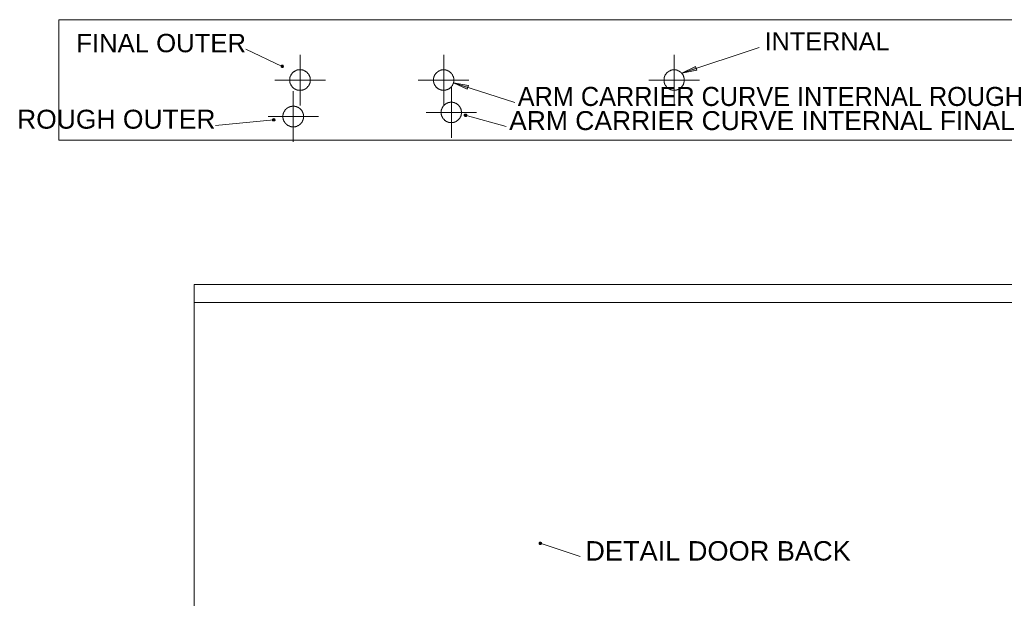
# Model space of a CAD drawing. Header units: millimetres. Extents: x 43 to 573, y 6 to 798.
# Tile 2 of 10: x 43 to 206, y 196 to 292. Entities that reach past the tile are written whole.
import ezdxf

# ---------------------------------------------------------------- set-up
doc = ezdxf.new("R2010")
doc.units = ezdxf.units.MM
doc.header["$MEASUREMENT"] = 0
doc.layers.get('0').update_dxf_attribs({"linetype": 'CONTINUOUS'})
doc.styles.add('Arial0', font='arial.ttf', dxfattribs={"height": 3.96})

msp = doc.modelspace()

# ---------------------------------------------------------------- hatches: boundary and pattern name
at = {"true_color": 0x000007}
for points in [[(86.4, 283.89), (86.44, 283.99), (86.4, 284.06), (86.37, 284.12), (86.31, 284.16), (86.24, 284.19), (86.14, 284.19), (86.11, 284.16), (86.04, 284.09), (86.04, 283.92), (86.07, 283.86), (86.14, 283.79), (86.21, 283.79), (86.31, 283.79), (86.37, 283.82), (86.4, 283.89), (86.21, 283.99)], [(152.53, 282.87), (154.81, 283.96), (155.01, 283.36)], [(114.65, 281.28), (117.14, 280.81), (116.94, 280.22)], [(85.02, 275.12), (84.98, 275.22), (84.95, 275.26), (84.85, 275.32), (84.82, 275.32), (84.72, 275.29), (84.65, 275.22), (84.62, 275.16), (84.62, 275.09), (84.62, 275.03), (84.68, 274.96), (84.75, 274.93), (84.82, 274.93), (84.92, 274.93), (84.98, 274.99), (85.02, 275.03), (85.02, 275.12), (84.82, 275.09)], [(116.44, 275.95), (116.44, 275.85), (116.44, 275.79), (116.51, 275.72), (116.57, 275.69), (116.64, 275.69), (116.74, 275.69), (116.8, 275.75), (116.84, 275.82), (116.84, 275.92), (116.8, 275.98), (116.74, 276.05), (116.67, 276.08), (116.61, 276.08), (116.51, 276.05), (116.47, 276.02), (116.44, 275.95), (116.61, 275.89)]]:
    msp.add_hatch(color=0, dxfattribs=at).paths.add_polyline_path(points)
h = msp.add_hatch(color=0, dxfattribs=at)
edge = h.paths.add_edge_path()
edge.add_spline(control_points=[(128.85, 204.93), (128.81, 204.66), (129.11, 204.57), (129.28, 204.8), (129.28, 204.8), (129.31, 205.09), (128.98, 205.16), (128.85, 204.93)], knot_values=[0, 0, 0, 0, 0.125, 0.125, 0.125, 0.125, 1, 1, 1, 1], degree=3, periodic=0)
edge.add_line((128.85, 204.93), (129.04, 204.86))
edge.add_line((129.04, 204.86), (128.85, 204.93))

# ---------------------------------------------------------------- linework, layer by layer
at = {"color": 0, "linetype": 'Continuous', "lineweight": 9, "true_color": 0x000007}
for p, q in [((329.77, 291.73), (49.16, 291.73)), ((49.16, 291.73), (49.16, 271.72)), ((90.87, 281.71), (90.9, 281.71)), ((114.69, 281.71), (114.72, 281.71)), ((89.75, 275.65), (89.78, 275.65)), ((49.16, 271.72), (329.77, 271.72)), ((252, 247.8), (71.58, 247.8)), ((71.58, 247.8), (71.58, 244.79)), ((252, 244.79), (71.58, 244.79)), ((71.58, 244.79), (71.58, 162.12)), ((128.85, 204.93), (129.04, 204.86)), ((128.85, 204.93), (129.04, 204.86))]:
    msp.add_line(p, q, dxfattribs=at)
for points in [[(80.19, 286.83), (86.21, 283.99), (86.21, 283.99)], [(165.37, 287.1), (152.53, 282.87), (152.53, 282.87)], [(89.18, 284.22), (89.18, 285.91)], [(113.03, 284.22), (113.03, 285.91)], [(151.27, 284.22), (151.27, 285.91)], [(89.05, 283.43), (88.92, 283.43), (88.92, 283.39), (88.79, 283.39), (88.79, 283.39), (88.72, 283.39), (88.69, 283.36), (88.65, 283.36), (88.62, 283.33), (88.59, 283.33), (88.55, 283.33), (88.52, 283.33), (88.52, 283.3), (88.49, 283.3), (88.46, 283.26), (88.46, 283.26), (88.42, 283.26), (88.39, 283.26), (88.39, 283.23), (88.36, 283.23), (88.32, 283.2), (88.32, 283.2), (88.29, 283.2), (88.26, 283.16), (88.26, 283.16), (88.22, 283.16), (88.22, 283.16), (88.22, 283.13), (88.19, 283.13), (88.16, 283.1), (88.16, 283.1), (88.12, 283.1), (88.12, 283.06), (88.09, 283.06), (88.03, 283), (88.03, 283), (87.99, 282.96), (87.99, 282.96), (87.99, 282.93), (87.96, 282.93), (87.96, 282.93), (87.93, 282.9), (87.93, 282.9), (87.89, 282.87), (87.89, 282.87), (87.86, 282.83), (87.86, 282.8), (87.83, 282.8), (87.83, 282.77), (87.79, 282.77), (87.79, 282.73), (87.79, 282.73), (87.76, 282.7), (87.76, 282.67), (87.73, 282.67), (87.73, 282.67), (87.73, 282.63), (87.73, 282.63), (87.69, 282.6), (87.69, 282.57), (87.66, 282.53), (87.66, 282.5), (87.63, 282.5), (87.63, 282.47), (87.63, 282.44), (87.63, 282.44), (87.6, 282.4), (87.6, 282.37), (87.56, 282.37), (87.56, 282.34), (87.56, 282.3), (87.56, 282.27), (87.53, 282.24), (87.53, 282.2), (87.5, 282.17), (87.5, 282.1), (87.5, 282.1), (87.5, 281.97), (87.46, 281.97), (87.46, 281.91)], [(89.18, 281.71), (89.18, 284.22)], [(90.9, 281.71), (90.87, 281.74), (90.87, 281.97), (90.87, 281.97), (90.87, 282.1), (90.84, 282.1), (90.84, 282.17), (90.8, 282.2), (90.8, 282.24), (90.8, 282.27), (90.8, 282.3), (90.77, 282.34), (90.77, 282.37), (90.74, 282.37), (90.74, 282.4), (90.74, 282.44), (90.74, 282.44), (90.7, 282.47), (90.7, 282.5), (90.67, 282.5), (90.67, 282.53), (90.64, 282.57), (90.64, 282.6), (90.64, 282.63), (90.64, 282.63), (90.61, 282.67), (90.61, 282.67), (90.57, 282.67), (90.57, 282.7), (90.57, 282.73), (90.57, 282.73), (90.54, 282.77), (90.51, 282.77), (90.51, 282.8), (90.51, 282.8), (90.47, 282.83), (90.44, 282.87), (90.44, 282.87), (90.44, 282.9), (90.41, 282.9), (90.37, 282.93), (90.37, 282.93), (90.37, 282.93), (90.34, 282.96), (90.34, 282.96), (90.34, 283), (90.31, 283), (90.27, 283.03), (90.24, 283.06), (90.21, 283.06), (90.21, 283.1), (90.21, 283.1), (90.18, 283.1), (90.14, 283.13), (90.14, 283.13), (90.14, 283.16), (90.11, 283.16), (90.11, 283.16), (90.08, 283.16), (90.04, 283.2), (90.04, 283.2), (90.01, 283.2), (89.98, 283.23), (89.98, 283.23), (89.94, 283.26), (89.91, 283.26), (89.91, 283.26), (89.88, 283.26), (89.84, 283.3), (89.81, 283.3), (89.81, 283.33), (89.78, 283.33), (89.75, 283.33), (89.71, 283.33), (89.68, 283.36), (89.65, 283.36), (89.61, 283.39), (89.58, 283.39), (89.55, 283.39), (89.45, 283.39), (89.41, 283.43), (89.35, 283.43)], [(112.8, 283.39), (112.77, 283.39), (112.74, 283.39), (112.64, 283.39), (112.6, 283.36), (112.57, 283.36), (112.54, 283.33), (112.5, 283.33), (112.47, 283.33), (112.44, 283.33), (112.44, 283.3), (112.37, 283.3), (112.37, 283.26), (112.34, 283.26), (112.31, 283.26), (112.27, 283.26), (112.27, 283.23), (112.24, 283.23), (112.21, 283.2), (112.21, 283.2), (112.17, 283.2), (112.14, 283.2), (112.11, 283.16), (112.07, 283.16), (112.04, 283.1), (112.04, 283.1), (112.04, 283.1), (112.01, 283.1), (111.98, 283.06), (111.98, 283.06), (111.98, 283.03), (111.94, 283.03), (111.91, 283.03), (111.91, 283), (111.91, 282.96), (111.88, 282.96), (111.84, 282.96), (111.84, 282.93), (111.81, 282.93), (111.81, 282.9), (111.78, 282.87), (111.74, 282.87), (111.74, 282.83), (111.74, 282.83), (111.71, 282.8), (111.71, 282.8), (111.68, 282.77), (111.68, 282.77), (111.68, 282.73), (111.64, 282.73), (111.64, 282.7), (111.61, 282.7), (111.61, 282.67), (111.58, 282.63), (111.58, 282.63), (111.54, 282.57), (111.54, 282.57), (111.51, 282.53), (111.51, 282.5), (111.51, 282.5), (111.51, 282.47), (111.48, 282.44), (111.48, 282.44), (111.45, 282.4), (111.45, 282.37), (111.45, 282.34), (111.45, 282.3), (111.41, 282.27), (111.41, 282.27), (111.38, 282.24), (111.38, 282.2), (111.38, 282.17), (111.38, 282.1), (111.35, 282.1), (111.35, 281.97), (111.31, 281.97), (111.31, 281.87)], [(113.03, 281.71), (113.03, 284.22)], [(114.69, 281.94), (114.69, 281.97), (114.69, 281.97), (114.69, 282.1), (114.65, 282.1), (114.65, 282.17), (114.62, 282.2), (114.62, 282.24), (114.62, 282.27), (114.62, 282.27), (114.59, 282.3), (114.59, 282.34), (114.56, 282.37), (114.56, 282.4), (114.56, 282.44), (114.56, 282.44), (114.52, 282.47), (114.52, 282.5), (114.49, 282.5), (114.49, 282.53), (114.49, 282.57), (114.49, 282.57), (114.46, 282.63), (114.46, 282.63), (114.39, 282.67), (114.39, 282.7), (114.39, 282.7), (114.39, 282.73), (114.36, 282.73), (114.36, 282.77), (114.32, 282.77), (114.32, 282.8), (114.32, 282.8), (114.29, 282.83), (114.26, 282.83), (114.26, 282.87), (114.26, 282.87), (114.22, 282.9), (114.19, 282.93), (114.19, 282.93), (114.16, 282.96), (114.16, 282.96), (114.13, 282.96), (114.13, 283), (114.09, 283.03), (114.09, 283.03), (114.06, 283.03), (114.06, 283.06), (114.03, 283.06), (114.03, 283.1), (113.99, 283.1), (113.99, 283.1), (113.96, 283.1), (113.93, 283.16), (113.93, 283.16), (113.86, 283.2), (113.86, 283.2), (113.83, 283.2), (113.79, 283.2), (113.79, 283.23), (113.76, 283.23), (113.73, 283.26), (113.73, 283.26), (113.7, 283.26), (113.66, 283.26), (113.63, 283.3), (113.6, 283.3), (113.56, 283.33), (113.56, 283.33), (113.53, 283.33), (113.5, 283.33), (113.46, 283.36), (113.4, 283.36), (113.4, 283.39), (113.27, 283.39), (113.27, 283.39), (113.13, 283.39)], [(151.04, 283.39), (151.01, 283.39), (151.01, 283.39), (150.91, 283.39), (150.88, 283.36), (150.81, 283.36), (150.78, 283.33), (150.74, 283.33), (150.71, 283.33), (150.71, 283.33), (150.68, 283.3), (150.65, 283.3), (150.61, 283.26), (150.58, 283.26), (150.55, 283.26), (150.55, 283.26), (150.51, 283.23), (150.48, 283.23), (150.48, 283.2), (150.45, 283.2), (150.45, 283.2), (150.41, 283.2), (150.38, 283.16), (150.38, 283.16), (150.35, 283.16), (150.31, 283.1), (150.28, 283.1), (150.28, 283.1), (150.25, 283.1), (150.25, 283.06), (150.22, 283.06), (150.22, 283.03), (150.18, 283.03), (150.18, 283.03), (150.15, 283), (150.15, 282.96), (150.15, 282.96), (150.12, 282.96), (150.08, 282.93), (150.08, 282.93), (150.05, 282.9), (150.02, 282.87), (150.02, 282.87), (150.02, 282.83), (149.98, 282.83), (149.95, 282.8), (149.95, 282.8), (149.95, 282.77), (149.92, 282.77), (149.92, 282.73), (149.92, 282.73), (149.92, 282.7), (149.88, 282.7), (149.88, 282.67), (149.85, 282.67), (149.85, 282.63), (149.85, 282.63), (149.79, 282.57), (149.79, 282.57), (149.79, 282.53), (149.79, 282.5), (149.75, 282.5), (149.75, 282.47), (149.72, 282.44), (149.72, 282.44), (149.72, 282.4), (149.72, 282.37), (149.69, 282.34), (149.69, 282.3), (149.65, 282.27), (149.65, 282.27), (149.65, 282.24), (149.65, 282.2), (149.62, 282.17), (149.62, 282.1), (149.62, 282.1), (149.62, 281.97), (149.59, 281.97), (149.59, 281.87)], [(151.27, 281.71), (151.27, 284.22)], [(152.96, 281.94), (152.96, 281.97), (152.93, 281.97), (152.93, 282.1), (152.89, 282.1), (152.89, 282.17), (152.89, 282.2), (152.89, 282.24), (152.86, 282.27), (152.86, 282.27), (152.83, 282.3), (152.83, 282.34), (152.83, 282.37), (152.83, 282.4), (152.8, 282.44), (152.8, 282.44), (152.8, 282.47), (152.8, 282.5), (152.76, 282.5), (152.76, 282.53), (152.73, 282.57), (152.73, 282.57), (152.7, 282.63), (152.7, 282.63), (152.66, 282.67), (152.66, 282.7), (152.63, 282.7), (152.63, 282.73), (152.6, 282.73), (152.6, 282.77), (152.6, 282.77), (152.56, 282.8), (152.56, 282.8), (152.56, 282.83), (152.53, 282.83), (152.53, 282.87), (152.5, 282.87), (152.5, 282.9), (152.46, 282.93), (152.43, 282.93), (152.43, 282.96), (152.4, 282.96), (152.37, 282.96), (152.37, 283), (152.37, 283.03), (152.33, 283.03), (152.3, 283.03), (152.3, 283.06), (152.3, 283.06), (152.27, 283.1), (152.27, 283.1), (152.27, 283.1), (152.23, 283.1), (152.2, 283.13), (152.2, 283.16), (152.17, 283.16), (152.13, 283.2), (152.1, 283.2), (152.07, 283.2), (152.07, 283.2), (152.03, 283.23), (152.03, 283.23), (152, 283.26), (151.97, 283.26), (151.97, 283.26), (151.9, 283.26), (151.9, 283.3), (151.84, 283.3), (151.84, 283.33), (151.8, 283.33), (151.77, 283.33), (151.74, 283.33), (151.74, 283.36), (151.67, 283.36), (151.64, 283.39), (151.54, 283.39), (151.51, 283.39), (151.41, 283.39)], [(86.67, 281.71), (84.98, 281.71)], [(89.18, 281.71), (86.67, 281.71)], [(87.46, 281.57), (87.46, 281.48), (87.5, 281.44), (87.5, 281.34), (87.5, 281.34), (87.5, 281.28), (87.53, 281.24), (87.53, 281.21), (87.56, 281.18), (87.56, 281.14), (87.56, 281.11), (87.56, 281.08), (87.6, 281.08), (87.6, 281.05), (87.63, 281.01), (87.63, 280.98), (87.63, 280.98), (87.63, 280.95), (87.66, 280.91), (87.66, 280.91), (87.69, 280.85), (87.69, 280.85), (87.73, 280.81), (87.73, 280.81), (87.73, 280.78), (87.73, 280.75), (87.76, 280.75), (87.76, 280.75), (87.79, 280.71), (87.79, 280.68), (87.79, 280.68), (87.83, 280.68), (87.83, 280.65), (87.86, 280.62), (87.86, 280.62), (87.89, 280.58), (87.89, 280.55), (87.93, 280.55), (87.93, 280.55), (87.96, 280.52), (87.96, 280.52), (87.99, 280.52), (87.99, 280.48), (87.99, 280.45), (88.03, 280.45), (88.03, 280.45), (88.09, 280.38), (88.12, 280.38), (88.12, 280.35), (88.16, 280.32), (88.16, 280.32), (88.19, 280.32), (88.22, 280.32), (88.22, 280.28), (88.22, 280.28), (88.26, 280.28), (88.26, 280.28), (88.29, 280.25), (88.32, 280.25), (88.32, 280.22), (88.36, 280.22), (88.39, 280.22), (88.39, 280.19), (88.42, 280.19), (88.46, 280.15), (88.46, 280.15), (88.49, 280.15), (88.52, 280.15), (88.52, 280.12), (88.55, 280.12), (88.59, 280.09), (88.62, 280.09), (88.65, 280.09), (88.69, 280.09), (88.72, 280.05), (88.79, 280.05), (88.79, 280.02), (88.92, 280.02), (88.92, 280.02), (89.15, 280.02), (89.18, 279.99), (89.18, 280.02)], [(89.18, 281.71), (89.18, 279.23)], [(89.18, 281.71), (91.7, 281.71)], [(89.32, 280.02), (89.41, 280.02), (89.45, 280.02), (89.55, 280.02), (89.58, 280.05), (89.61, 280.05), (89.65, 280.09), (89.68, 280.09), (89.71, 280.09), (89.75, 280.09), (89.78, 280.12), (89.81, 280.12), (89.81, 280.15), (89.84, 280.15), (89.88, 280.15), (89.91, 280.15), (89.91, 280.19), (89.94, 280.19), (89.98, 280.22), (89.98, 280.22), (90.01, 280.22), (90.04, 280.25), (90.04, 280.25), (90.08, 280.28), (90.11, 280.28), (90.11, 280.28), (90.14, 280.28), (90.14, 280.32), (90.14, 280.32), (90.18, 280.32), (90.21, 280.32), (90.21, 280.35), (90.21, 280.38), (90.24, 280.38), (90.27, 280.38), (90.31, 280.45), (90.34, 280.45), (90.34, 280.45), (90.34, 280.48), (90.37, 280.52), (90.37, 280.52), (90.37, 280.52), (90.41, 280.55), (90.44, 280.55), (90.44, 280.55), (90.44, 280.58), (90.47, 280.62), (90.51, 280.62), (90.51, 280.65), (90.51, 280.68), (90.54, 280.68), (90.57, 280.68), (90.57, 280.71), (90.57, 280.75), (90.57, 280.75), (90.61, 280.75), (90.61, 280.78), (90.64, 280.81), (90.64, 280.81), (90.64, 280.85), (90.64, 280.85), (90.67, 280.91), (90.67, 280.91), (90.7, 280.95), (90.7, 280.98), (90.74, 280.98), (90.74, 281.01), (90.74, 281.05), (90.74, 281.08), (90.77, 281.08), (90.77, 281.11), (90.8, 281.14), (90.8, 281.18), (90.8, 281.21), (90.8, 281.24), (90.84, 281.28), (90.84, 281.34), (90.87, 281.34), (90.87, 281.44), (90.87, 281.48), (90.87, 281.54)], [(91.7, 281.71), (93.38, 281.71)], [(110.52, 281.71), (108.8, 281.71)], [(113.03, 281.71), (110.52, 281.71)], [(111.31, 281.51), (111.31, 281.48), (111.35, 281.44), (111.35, 281.34), (111.38, 281.34), (111.38, 281.28), (111.38, 281.24), (111.38, 281.21), (111.41, 281.18), (111.41, 281.14), (111.45, 281.14), (111.45, 281.08), (111.45, 281.08), (111.45, 281.05), (111.48, 281.01), (111.48, 280.98), (111.51, 280.98), (111.51, 280.95), (111.51, 280.91), (111.51, 280.91), (111.54, 280.88), (111.54, 280.85), (111.54, 280.85), (111.58, 280.81), (111.58, 280.81), (111.61, 280.78), (111.61, 280.75), (111.61, 280.75), (111.64, 280.75), (111.64, 280.71), (111.68, 280.68), (111.68, 280.68), (111.68, 280.68), (111.71, 280.65), (111.71, 280.62), (111.74, 280.62), (111.74, 280.62), (111.74, 280.58), (111.78, 280.55), (111.88, 280.45), (111.91, 280.45), (111.91, 280.45), (111.91, 280.42), (111.94, 280.42), (111.98, 280.38), (111.98, 280.38), (111.98, 280.38), (112.01, 280.35), (112.04, 280.35), (112.04, 280.32), (112.04, 280.32), (112.07, 280.32), (112.07, 280.28), (112.11, 280.28), (112.14, 280.28), (112.14, 280.25), (112.17, 280.25), (112.21, 280.22), (112.21, 280.22), (112.24, 280.22), (112.27, 280.22), (112.27, 280.19), (112.31, 280.19), (112.34, 280.15), (112.37, 280.15), (112.37, 280.15), (112.44, 280.15), (112.44, 280.12), (112.47, 280.12), (112.5, 280.09), (112.54, 280.09), (112.57, 280.09), (112.6, 280.09), (112.64, 280.05), (112.74, 280.05), (112.77, 280.02)], [(113.03, 281.71), (113.03, 279.23)], [(113.03, 281.71), (115.51, 281.71)], [(113.27, 280.02), (113.27, 280.05), (113.4, 280.05), (113.4, 280.09), (113.46, 280.09), (113.5, 280.09), (113.53, 280.09), (113.56, 280.12), (113.56, 280.12), (113.6, 280.15), (113.63, 280.15), (113.66, 280.15), (113.7, 280.15), (113.73, 280.19), (113.73, 280.19), (113.76, 280.22), (113.79, 280.22), (113.79, 280.22), (113.83, 280.22), (113.86, 280.25), (113.86, 280.25), (113.89, 280.28), (113.93, 280.28), (113.93, 280.28), (113.96, 280.32), (113.96, 280.32), (113.99, 280.32), (113.99, 280.35), (114.03, 280.35), (114.03, 280.38), (114.06, 280.38), (114.06, 280.38), (114.09, 280.42), (114.09, 280.42), (114.13, 280.45), (114.13, 280.45), (114.16, 280.45), (114.26, 280.55), (114.26, 280.58), (114.26, 280.62), (114.29, 280.62), (114.32, 280.62), (114.32, 280.65), (114.32, 280.68), (114.36, 280.68), (114.36, 280.68), (114.39, 280.71), (114.39, 280.75), (114.39, 280.75), (114.39, 280.75), (114.42, 280.78), (114.46, 280.81), (114.46, 280.81), (114.46, 280.85), (114.49, 280.85), (114.49, 280.88), (114.49, 280.91), (114.49, 280.91), (114.52, 280.95), (114.52, 280.98), (114.56, 280.98), (114.56, 281.01), (114.56, 281.05), (114.56, 281.08), (114.59, 281.08), (114.59, 281.14), (114.62, 281.14), (114.62, 281.18), (114.62, 281.21), (114.62, 281.24), (114.65, 281.28), (114.65, 281.34), (114.69, 281.34), (114.69, 281.44), (114.69, 281.48), (114.69, 281.57)], [(124.81, 278), (114.65, 281.28), (114.65, 281.28)], [(114.72, 281.71), (114.69, 281.74), (114.69, 281.81)], [(115.51, 281.71), (117.2, 281.71)], [(148.79, 281.71), (147.07, 281.71)], [(151.27, 281.71), (148.79, 281.71)], [(149.59, 281.51), (149.59, 281.48), (149.62, 281.44), (149.62, 281.34), (149.62, 281.34), (149.62, 281.28), (149.65, 281.24), (149.65, 281.21), (149.65, 281.18), (149.65, 281.14), (149.69, 281.14), (149.69, 281.08), (149.72, 281.08), (149.72, 281.05), (149.72, 281.01), (149.72, 280.98), (149.75, 280.98), (149.75, 280.95), (149.79, 280.91), (149.79, 280.91), (149.79, 280.88), (149.79, 280.85), (149.82, 280.85), (149.85, 280.81), (149.85, 280.81), (149.85, 280.78), (149.88, 280.75), (149.88, 280.75), (149.92, 280.75), (149.92, 280.71), (149.92, 280.68), (149.92, 280.68), (149.95, 280.68), (149.95, 280.65), (149.95, 280.62), (149.98, 280.62), (150.02, 280.62), (150.02, 280.58), (150.02, 280.55), (150.12, 280.48), (150.15, 280.45), (150.15, 280.45), (150.15, 280.45), (150.18, 280.42), (150.18, 280.42), (150.22, 280.38), (150.22, 280.38), (150.25, 280.38), (150.25, 280.35), (150.28, 280.35), (150.28, 280.32), (150.31, 280.32), (150.31, 280.32), (150.35, 280.28), (150.38, 280.28), (150.38, 280.28), (150.41, 280.25), (150.45, 280.25), (150.45, 280.22), (150.48, 280.22), (150.48, 280.22), (150.51, 280.22), (150.55, 280.19), (150.55, 280.19), (150.58, 280.15), (150.61, 280.15), (150.65, 280.15), (150.68, 280.15), (150.71, 280.12), (150.71, 280.12), (150.74, 280.09), (150.78, 280.09), (150.81, 280.09), (150.88, 280.09), (150.91, 280.05), (151.01, 280.05), (151.01, 280.02)], [(151.27, 281.71), (151.27, 279.23)], [(151.27, 281.71), (153.79, 281.71)], [(151.51, 280.02), (151.54, 280.05), (151.64, 280.05), (151.67, 280.09), (151.74, 280.09), (151.74, 280.09), (151.77, 280.09), (151.8, 280.12), (151.84, 280.12), (151.84, 280.15), (151.9, 280.15), (151.9, 280.15), (151.97, 280.15), (151.97, 280.19), (152, 280.19), (152.03, 280.22), (152.03, 280.22), (152.07, 280.22), (152.07, 280.22), (152.1, 280.25), (152.13, 280.25), (152.13, 280.28), (152.17, 280.28), (152.2, 280.28), (152.2, 280.32), (152.23, 280.32), (152.27, 280.32), (152.27, 280.35), (152.27, 280.35), (152.3, 280.38), (152.3, 280.38), (152.3, 280.38), (152.33, 280.42), (152.37, 280.42), (152.37, 280.45), (152.37, 280.45), (152.4, 280.45), (152.5, 280.55), (152.5, 280.55), (152.53, 280.58), (152.53, 280.62), (152.56, 280.62), (152.56, 280.62), (152.56, 280.65), (152.6, 280.68), (152.6, 280.68), (152.6, 280.68), (152.63, 280.71), (152.63, 280.75), (152.66, 280.75), (152.66, 280.75), (152.66, 280.78), (152.7, 280.81), (152.7, 280.81), (152.73, 280.85), (152.73, 280.85), (152.73, 280.88), (152.76, 280.91), (152.76, 280.91), (152.8, 280.95), (152.8, 280.98), (152.8, 280.98), (152.8, 281.01), (152.83, 281.05), (152.83, 281.08), (152.83, 281.08), (152.83, 281.14), (152.86, 281.14), (152.86, 281.18), (152.89, 281.21), (152.89, 281.24), (152.89, 281.28), (152.89, 281.34), (152.93, 281.34), (152.93, 281.44), (152.96, 281.48), (152.96, 281.57)], [(152.96, 281.71), (152.96, 281.74), (152.96, 281.81)], [(153.79, 281.71), (155.47, 281.71)], [(88.06, 278.17), (88.06, 279.85)], [(112.9, 280.02), (113, 280.02), (113.03, 280.02), (113.03, 280.02)], [(114.29, 278.86), (114.29, 280.55)], [(151.14, 280.02), (151.24, 280.02), (151.27, 280.02), (151.27, 280.02)], [(88.06, 275.65), (88.06, 278.17)], [(89.18, 279.23), (89.18, 277.51)], [(114.06, 278.04), (114.03, 278.04), (114.03, 278), (113.93, 278), (113.89, 277.97), (113.83, 277.97), (113.79, 277.97), (113.76, 277.97), (113.73, 277.94), (113.73, 277.94), (113.7, 277.9), (113.66, 277.9), (113.63, 277.9), (113.6, 277.9), (113.56, 277.87), (113.56, 277.87), (113.53, 277.87), (113.5, 277.87), (113.5, 277.84), (113.46, 277.84), (113.43, 277.8), (113.43, 277.8), (113.4, 277.77), (113.36, 277.77), (113.33, 277.74), (113.3, 277.74), (113.3, 277.7), (113.27, 277.7), (113.27, 277.67), (113.23, 277.67), (113.23, 277.67), (113.2, 277.64), (113.2, 277.64), (113.17, 277.64), (113.17, 277.61), (113.13, 277.61), (113.13, 277.57), (113.1, 277.57), (113.1, 277.54), (113.07, 277.51), (113.03, 277.51), (113.03, 277.47), (113.03, 277.44), (113, 277.44), (112.97, 277.44), (112.97, 277.41), (112.97, 277.37), (112.93, 277.37), (112.93, 277.37), (112.9, 277.34), (112.9, 277.34), (112.9, 277.34), (112.9, 277.31), (112.87, 277.27), (112.87, 277.24), (112.8, 277.21), (112.8, 277.18), (112.8, 277.14), (112.8, 277.14), (112.77, 277.11), (112.77, 277.11), (112.74, 277.08), (112.74, 277.04), (112.74, 277.04), (112.74, 276.98), (112.7, 276.98), (112.7, 276.91), (112.67, 276.91), (112.67, 276.88), (112.67, 276.84), (112.67, 276.81), (112.64, 276.81), (112.64, 276.75), (112.6, 276.71), (112.6, 276.61), (112.6, 276.58), (112.6, 276.48)], [(113.03, 279.23), (113.03, 277.51)], [(114.29, 276.32), (114.29, 278.86)], [(115.98, 276.58), (115.98, 276.58), (115.94, 276.61), (115.94, 276.71), (115.91, 276.75), (115.91, 276.81), (115.91, 276.81), (115.91, 276.84), (115.88, 276.88), (115.88, 276.91), (115.85, 276.91), (115.85, 276.98), (115.85, 276.98), (115.85, 277.04), (115.81, 277.04), (115.81, 277.08), (115.78, 277.11), (115.78, 277.11), (115.78, 277.14), (115.78, 277.14), (115.75, 277.18), (115.75, 277.21), (115.71, 277.24), (115.71, 277.27), (115.68, 277.31), (115.68, 277.34), (115.65, 277.34), (115.65, 277.34), (115.61, 277.37), (115.61, 277.37), (115.61, 277.37), (115.58, 277.41), (115.58, 277.44), (115.55, 277.44), (115.55, 277.44), (115.55, 277.47), (115.51, 277.51), (115.51, 277.51), (115.48, 277.54), (115.45, 277.57), (115.45, 277.57), (115.42, 277.61), (115.38, 277.61), (115.38, 277.64), (115.38, 277.64), (115.35, 277.64), (115.32, 277.67), (115.32, 277.67), (115.32, 277.67), (115.28, 277.7), (115.25, 277.7), (115.25, 277.74), (115.25, 277.74), (115.22, 277.77), (115.18, 277.77), (115.15, 277.8), (115.12, 277.8), (115.08, 277.84), (115.08, 277.84), (115.05, 277.87), (115.02, 277.87), (115.02, 277.87), (114.99, 277.87), (114.99, 277.9), (114.92, 277.9), (114.92, 277.9), (114.85, 277.9), (114.85, 277.94), (114.82, 277.94), (114.79, 277.97), (114.75, 277.97), (114.72, 277.97), (114.69, 277.97), (114.65, 278), (114.56, 278), (114.52, 278.04), (114.42, 278.04)], [(151.27, 279.23), (151.27, 277.51)], [(87.93, 277.37), (87.79, 277.37), (87.79, 277.34), (87.69, 277.34), (87.66, 277.34), (87.6, 277.34), (87.56, 277.31), (87.53, 277.31), (87.5, 277.27), (87.46, 277.27), (87.46, 277.27), (87.4, 277.27), (87.4, 277.24), (87.36, 277.24), (87.33, 277.21), (87.33, 277.21), (87.3, 277.21), (87.26, 277.21), (87.26, 277.18), (87.23, 277.18), (87.2, 277.14), (87.17, 277.14), (87.17, 277.11), (87.13, 277.11), (87.1, 277.11), (87.1, 277.11), (87.1, 277.08), (87.07, 277.08), (87.03, 277.04), (87.03, 277.04), (87, 277.04), (87, 277.01), (86.97, 277.01), (86.97, 276.98), (86.93, 276.98), (86.93, 276.94), (86.9, 276.94), (86.87, 276.91), (86.87, 276.91), (86.87, 276.88), (86.83, 276.88), (86.83, 276.84), (86.8, 276.84), (86.8, 276.84), (86.77, 276.81), (86.77, 276.81), (86.7, 276.75), (86.7, 276.71), (86.67, 276.71), (86.67, 276.68), (86.67, 276.68), (86.64, 276.65), (86.64, 276.61), (86.64, 276.61), (86.64, 276.61), (86.6, 276.58), (86.6, 276.58), (86.57, 276.55), (86.57, 276.51), (86.57, 276.51), (86.54, 276.48), (86.54, 276.45), (86.5, 276.45), (86.5, 276.41), (86.5, 276.38), (86.5, 276.38), (86.47, 276.35), (86.47, 276.32), (86.44, 276.32), (86.44, 276.28), (86.44, 276.25), (86.44, 276.22), (86.4, 276.18), (86.4, 276.15), (86.4, 276.12), (86.4, 276.05), (86.37, 276.05), (86.37, 275.92), (86.34, 275.92), (86.34, 275.85)], [(89.78, 275.65), (89.75, 275.69), (89.75, 275.92), (89.75, 275.92), (89.75, 276.05), (89.71, 276.05), (89.71, 276.12), (89.68, 276.15), (89.68, 276.18), (89.68, 276.22), (89.68, 276.25), (89.65, 276.28), (89.65, 276.32), (89.61, 276.32), (89.61, 276.35), (89.61, 276.38), (89.61, 276.38), (89.58, 276.41), (89.58, 276.45), (89.58, 276.45), (89.58, 276.48), (89.55, 276.51), (89.51, 276.51), (89.51, 276.55), (89.51, 276.58), (89.51, 276.58), (89.48, 276.61), (89.48, 276.61), (89.45, 276.61), (89.45, 276.65), (89.45, 276.68), (89.45, 276.68), (89.41, 276.71), (89.38, 276.71), (89.38, 276.75), (89.32, 276.81), (89.32, 276.81), (89.32, 276.84), (89.28, 276.84), (89.28, 276.84), (89.28, 276.88), (89.25, 276.88), (89.22, 276.91), (89.22, 276.91), (89.22, 276.94), (89.18, 276.94), (89.15, 276.98), (89.15, 276.98), (89.12, 277.01), (89.08, 277.01), (89.08, 277.04), (89.08, 277.04), (89.05, 277.04), (89.05, 277.08), (89.02, 277.08), (89.02, 277.11), (88.98, 277.11), (88.98, 277.11), (88.95, 277.11), (88.92, 277.14), (88.92, 277.14), (88.85, 277.18), (88.85, 277.18), (88.82, 277.21), (88.79, 277.21), (88.79, 277.21), (88.75, 277.21), (88.75, 277.24), (88.69, 277.24), (88.69, 277.27), (88.65, 277.27), (88.62, 277.27), (88.59, 277.27), (88.55, 277.31), (88.52, 277.31), (88.52, 277.34), (88.46, 277.34), (88.42, 277.34), (88.32, 277.34), (88.29, 277.37), (88.22, 277.37)], [(111.81, 276.32), (110.09, 276.32)], [(114.29, 276.32), (111.81, 276.32)], [(114.29, 276.32), (114.29, 273.83)], [(114.29, 276.32), (116.8, 276.32)], [(114.52, 274.66), (114.56, 274.69), (114.65, 274.69), (114.69, 274.69), (114.72, 274.69), (114.75, 274.73), (114.79, 274.73), (114.82, 274.73), (114.85, 274.73), (114.85, 274.76), (114.92, 274.76), (114.92, 274.79), (114.99, 274.79), (114.99, 274.79), (115.02, 274.79), (115.02, 274.83), (115.05, 274.83), (115.08, 274.86), (115.08, 274.86), (115.12, 274.86), (115.15, 274.86), (115.15, 274.89), (115.18, 274.93), (115.22, 274.93), (115.22, 274.93), (115.25, 274.96), (115.25, 274.96), (115.25, 274.99), (115.28, 274.99), (115.32, 274.99), (115.32, 274.99), (115.32, 275.03), (115.35, 275.03), (115.38, 275.03), (115.38, 275.06), (115.38, 275.09), (115.42, 275.09), (115.55, 275.22), (115.55, 275.22), (115.55, 275.22), (115.58, 275.26), (115.58, 275.26), (115.61, 275.29), (115.61, 275.29), (115.61, 275.32), (115.65, 275.32), (115.65, 275.36), (115.68, 275.36), (115.68, 275.39), (115.68, 275.39), (115.71, 275.42), (115.71, 275.46), (115.75, 275.46), (115.75, 275.49), (115.75, 275.52), (115.78, 275.52), (115.78, 275.55), (115.78, 275.55), (115.78, 275.59), (115.81, 275.62), (115.81, 275.62), (115.85, 275.65), (115.85, 275.69), (115.85, 275.72), (115.85, 275.75), (115.88, 275.79), (115.88, 275.79), (115.91, 275.82), (115.91, 275.85), (115.91, 275.89), (115.91, 275.95), (115.94, 275.98), (115.94, 276.08), (115.98, 276.08), (115.98, 276.22)], [(115.98, 276.32), (115.98, 276.35), (115.98, 276.45)], [(116.8, 276.32), (118.49, 276.32)], [(75.12, 274.2), (84.82, 275.09), (84.82, 275.09)], [(85.58, 275.65), (83.86, 275.65)], [(88.06, 275.65), (85.58, 275.65)], [(86.34, 275.52), (86.34, 275.42), (86.37, 275.39), (86.37, 275.29), (86.4, 275.26), (86.4, 275.22), (86.4, 275.19), (86.4, 275.16), (86.44, 275.12), (86.44, 275.09), (86.44, 275.06), (86.44, 275.03), (86.47, 275.03), (86.47, 274.99), (86.5, 274.96), (86.5, 274.93), (86.5, 274.93), (86.5, 274.89), (86.54, 274.86), (86.54, 274.86), (86.57, 274.83), (86.57, 274.79), (86.57, 274.79), (86.6, 274.76), (86.6, 274.73), (86.64, 274.73), (86.64, 274.69), (86.64, 274.69), (86.64, 274.69), (86.67, 274.66), (86.67, 274.63), (86.67, 274.63), (86.7, 274.63), (86.7, 274.6), (86.77, 274.53), (86.77, 274.5), (86.8, 274.5), (86.8, 274.5), (86.83, 274.46), (86.83, 274.46), (86.87, 274.46), (86.87, 274.43), (86.87, 274.4), (86.9, 274.4), (86.93, 274.4), (86.93, 274.36), (86.97, 274.33), (86.97, 274.33), (87, 274.33), (87, 274.3), (87.03, 274.26), (87.03, 274.26), (87.07, 274.26), (87.1, 274.26), (87.1, 274.23), (87.1, 274.23), (87.13, 274.2), (87.17, 274.2), (87.17, 274.2), (87.2, 274.2), (87.23, 274.17), (87.26, 274.17), (87.26, 274.13), (87.3, 274.13), (87.33, 274.1), (87.33, 274.1), (87.36, 274.1), (87.4, 274.1), (87.4, 274.07), (87.46, 274.07), (87.46, 274.03), (87.5, 274.03), (87.53, 274.03), (87.56, 274.03), (87.6, 274), (87.66, 274), (87.69, 273.97), (87.79, 273.97), (87.79, 273.97), (88.03, 273.97), (88.06, 273.93), (88.06, 273.97)], [(88.06, 275.65), (88.06, 273.14)], [(88.06, 275.65), (90.57, 275.65)], [(88.22, 273.97), (88.29, 273.97), (88.32, 273.97), (88.42, 273.97), (88.46, 274), (88.52, 274), (88.52, 274.03), (88.55, 274.03), (88.59, 274.03), (88.62, 274.03), (88.65, 274.07), (88.69, 274.07), (88.69, 274.1), (88.75, 274.1), (88.75, 274.1), (88.79, 274.1), (88.79, 274.13), (88.82, 274.13), (88.85, 274.17), (88.85, 274.17), (88.92, 274.2), (88.92, 274.2), (88.95, 274.2), (88.98, 274.2), (88.98, 274.23), (89.02, 274.23), (89.02, 274.26), (89.05, 274.26), (89.05, 274.26), (89.08, 274.26), (89.08, 274.3), (89.08, 274.33), (89.12, 274.33), (89.15, 274.33), (89.15, 274.36), (89.18, 274.4), (89.22, 274.4), (89.22, 274.4), (89.22, 274.43), (89.25, 274.46), (89.28, 274.46), (89.28, 274.46), (89.28, 274.5), (89.32, 274.5), (89.32, 274.5), (89.32, 274.53), (89.38, 274.6), (89.38, 274.63), (89.41, 274.63), (89.45, 274.63), (89.45, 274.66), (89.45, 274.69), (89.45, 274.69), (89.48, 274.69), (89.48, 274.73), (89.51, 274.73), (89.51, 274.76), (89.51, 274.79), (89.51, 274.79), (89.55, 274.83), (89.58, 274.86), (89.58, 274.86), (89.58, 274.89), (89.58, 274.93), (89.61, 274.93), (89.61, 274.96), (89.61, 274.99), (89.61, 275.03), (89.65, 275.03), (89.65, 275.06), (89.68, 275.09), (89.68, 275.12), (89.68, 275.16), (89.68, 275.19), (89.71, 275.22), (89.71, 275.26), (89.75, 275.29), (89.75, 275.39), (89.75, 275.42), (89.75, 275.49)], [(90.57, 275.65), (92.26, 275.65)], [(112.6, 276.12), (112.6, 276.08), (112.6, 276.08), (112.6, 275.98), (112.64, 275.95), (112.64, 275.89), (112.67, 275.85), (112.67, 275.82), (112.67, 275.79), (112.67, 275.79), (112.7, 275.75), (112.7, 275.72), (112.74, 275.69), (112.74, 275.65), (112.74, 275.62), (112.74, 275.62), (112.77, 275.59), (112.77, 275.55), (112.8, 275.55), (112.8, 275.52), (112.8, 275.52), (112.8, 275.49), (112.84, 275.46), (112.87, 275.46), (112.87, 275.42), (112.87, 275.39), (112.9, 275.39), (112.9, 275.36), (112.9, 275.36), (112.9, 275.32), (112.93, 275.32), (112.93, 275.29), (112.97, 275.29), (112.97, 275.26), (112.97, 275.26), (113, 275.22), (113.03, 275.22), (113.03, 275.22), (113.13, 275.09), (113.17, 275.09), (113.17, 275.06), (113.2, 275.03), (113.2, 275.03), (113.23, 275.03), (113.23, 274.99), (113.27, 274.99), (113.27, 274.99), (113.3, 274.99), (113.3, 274.96), (113.33, 274.96), (113.33, 274.93), (113.36, 274.93), (113.4, 274.93), (113.4, 274.89), (113.43, 274.86), (113.43, 274.86), (113.46, 274.86), (113.5, 274.86), (113.5, 274.83), (113.53, 274.83), (113.56, 274.79), (113.56, 274.79), (113.6, 274.79), (113.63, 274.79), (113.66, 274.76), (113.7, 274.76), (113.73, 274.73), (113.73, 274.73), (113.76, 274.73), (113.79, 274.73), (113.83, 274.69), (113.89, 274.69), (113.93, 274.69), (114.03, 274.69), (114.03, 274.66)], [(114.16, 274.66), (114.26, 274.66), (114.29, 274.63), (114.29, 274.66)], [(123.39, 274), (116.61, 275.89), (116.61, 275.89)], [(88.06, 273.14), (88.06, 271.45)], [(114.29, 273.83), (114.29, 272.15)], [(135.66, 202.65), (129.04, 204.86)]]:
    msp.add_lwpolyline(points, dxfattribs=at)
for points in [[(86.4, 283.89), (86.44, 283.99), (86.4, 284.06), (86.37, 284.12), (86.31, 284.16), (86.24, 284.19), (86.14, 284.19), (86.11, 284.16), (86.04, 284.09), (86.04, 283.92), (86.07, 283.86), (86.14, 283.79), (86.21, 283.79), (86.31, 283.79), (86.37, 283.82), (86.4, 283.89), (86.21, 283.99)], [(152.53, 282.87), (154.81, 283.96), (155.01, 283.36)], [(114.65, 281.28), (117.14, 280.81), (116.94, 280.22)], [(85.02, 275.12), (84.98, 275.22), (84.95, 275.26), (84.85, 275.32), (84.82, 275.32), (84.72, 275.29), (84.65, 275.22), (84.62, 275.16), (84.62, 275.09), (84.62, 275.03), (84.68, 274.96), (84.75, 274.93), (84.82, 274.93), (84.92, 274.93), (84.98, 274.99), (85.02, 275.03), (85.02, 275.12), (84.82, 275.09)], [(116.44, 275.95), (116.44, 275.85), (116.44, 275.79), (116.51, 275.72), (116.57, 275.69), (116.64, 275.69), (116.74, 275.69), (116.8, 275.75), (116.84, 275.82), (116.84, 275.92), (116.8, 275.98), (116.74, 276.05), (116.67, 276.08), (116.61, 276.08), (116.51, 276.05), (116.47, 276.02), (116.44, 275.95), (116.61, 275.89)]]:
    msp.add_lwpolyline(points, close=True, dxfattribs=at)
for points in [[(89.35, 283.43), (89.28, 283.43), (89.25, 283.43), (89.18, 283.43), (89.18, 283.43), (89.12, 283.43), (89.08, 283.43), (89.05, 283.43)], [(113.13, 283.39), (113.1, 283.39), (113.07, 283.39), (113.03, 283.39), (113.03, 283.39), (112.93, 283.39), (112.87, 283.39), (112.8, 283.39)], [(151.41, 283.39), (151.37, 283.39), (151.31, 283.39), (151.27, 283.39), (151.27, 283.39), (151.21, 283.39), (151.11, 283.39), (151.04, 283.39)], [(87.46, 281.91), (87.46, 281.84), (87.46, 281.77), (87.46, 281.74), (87.46, 281.74), (87.46, 281.67), (87.46, 281.64), (87.46, 281.57)], [(111.31, 281.87), (111.31, 281.81), (111.31, 281.77), (111.31, 281.74), (111.31, 281.74), (111.31, 281.64), (111.31, 281.57), (111.31, 281.51)], [(149.59, 281.87), (149.59, 281.81), (149.59, 281.77), (149.59, 281.74), (149.59, 281.74), (149.59, 281.64), (149.59, 281.57), (149.59, 281.51)], [(114.42, 278.04), (114.39, 278.04), (114.32, 278.04), (114.29, 278.04), (114.29, 278.04), (114.22, 278.04), (114.13, 278.04), (114.06, 278.04)], [(88.22, 277.37), (88.16, 277.37), (88.12, 277.37), (88.06, 277.37), (88.06, 277.37), (88.03, 277.37), (87.96, 277.37), (87.93, 277.37)], [(112.6, 276.48), (112.6, 276.45), (112.6, 276.38), (112.6, 276.35), (112.6, 276.35), (112.6, 276.28), (112.6, 276.18), (112.6, 276.12)], [(86.34, 275.85), (86.34, 275.79), (86.34, 275.72), (86.34, 275.69), (86.34, 275.69), (86.34, 275.62), (86.34, 275.59), (86.34, 275.52)], [(128.85, 204.93), (128.81, 204.66), (129.11, 204.57), (129.28, 204.8), (129.28, 204.8), (129.31, 205.09), (128.98, 205.16), (128.85, 204.93)]]:
    msp.add_open_spline(points, degree=3, knots=[0, 0, 0, 0, 0.125, 0.125, 0.125, 0.125, 1, 1, 1, 1], dxfattribs=at)
for points in [[(90.87, 281.54), (90.87, 281.61), (90.87, 281.64), (90.87, 281.71)], [(114.69, 281.81), (114.69, 281.87), (114.69, 281.91), (114.69, 281.94)], [(114.69, 281.57), (114.69, 281.61), (114.69, 281.67), (114.69, 281.71)], [(152.96, 281.81), (152.96, 281.87), (152.96, 281.91), (152.96, 281.94)], [(152.96, 281.57), (152.96, 281.61), (152.96, 281.67), (152.96, 281.71)], [(89.18, 280.02), (89.22, 280.02), (89.28, 280.02), (89.32, 280.02)], [(112.77, 280.02), (112.8, 280.02), (112.87, 280.02), (112.9, 280.02)], [(113.03, 280.02), (113.1, 280.02), (113.17, 280.02), (113.27, 280.02)], [(151.01, 280.02), (151.08, 280.02), (151.11, 280.02), (151.14, 280.02)], [(151.27, 280.02), (151.34, 280.02), (151.44, 280.02), (151.51, 280.02)], [(115.98, 276.45), (115.98, 276.48), (115.98, 276.51), (115.98, 276.58)], [(115.98, 276.22), (115.98, 276.25), (115.98, 276.28), (115.98, 276.32)], [(89.75, 275.49), (89.75, 275.55), (89.75, 275.59), (89.75, 275.65)], [(114.03, 274.66), (114.09, 274.66), (114.13, 274.66), (114.16, 274.66)], [(114.29, 274.66), (114.36, 274.66), (114.46, 274.66), (114.52, 274.66)], [(88.06, 273.97), (88.12, 273.97), (88.16, 273.97), (88.22, 273.97)]]:
    msp.add_open_spline(points, degree=3, dxfattribs=at)

# ---------------------------------------------------------------- texts
at = {"color": 0, "true_color": 0x000007, "style": 'Arial0'}
for s, height, p in [('FINAL OUTER', 3.0512, (52.03, 286.33)), ('INTERNAL', 3, (166.29, 286.65)), ('ARM CARRIER CURVE INTERNAL ROUGH', 3.1563, (125.31, 277.42)), ('ROUGH OUTER', 3.1432, (42.21, 273.65)), ('ARM CARRIER CURVE INTERNAL FINAL', 3.1432, (123.88, 273.42)), ('DETAIL DOOR BACK', 3.2255, (136.52, 201.99))]:
    msp.add_text(s, height=height, dxfattribs=at).set_placement(p)

doc.saveas('drawing.dxf')
